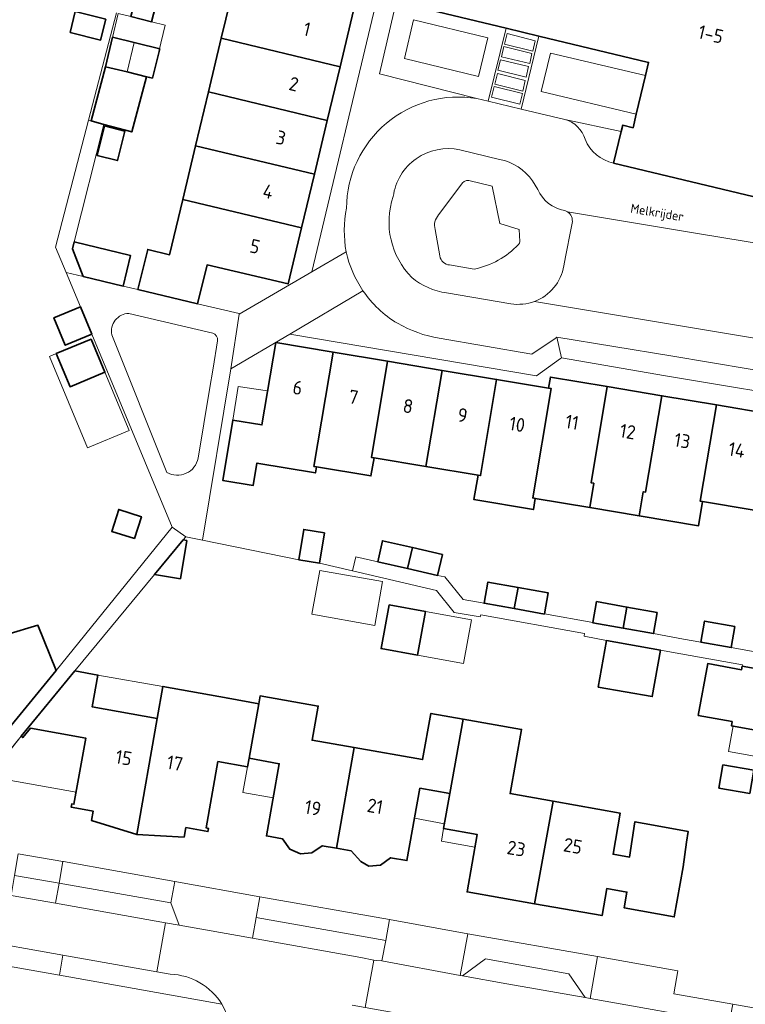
# Model space of a CAD drawing. Header units: metres. Extents: x 149984 to 156489, y 469398 to 478068.
# Tile 185 of 256: x 153826 to 153897, y 471643 to 471739. Entities that reach past the tile are written whole.
import ezdxf
from ezdxf.enums import TextEntityAlignment as Align

# ---------------------------------------------------------------- set-up
doc = ezdxf.new("R2010")
doc.units = ezdxf.units.M
doc.header["$LTSCALE"] = 0.75
for name, color, linetype, lineweight in [('B-WE-GR-BEPLANTING_CULTUUR_HEESTERS-GV', 252, 'Continuous', 18), ('B-WE-GR-BEPLANTING_CULTUUR_ROOS-GV', 252, 'Continuous', 18), ('B-WE-OG-BEBOUWING-GV', 6, 'Continuous', 35), ('B-WE-OG-BEBOUWING-T18', 1, 'Continuous', 18), ('B-WE-OG-BEBOUWING_LUIFEL-GV', 6, 'Continuous', 18), ('B-WE-OG-BEBOUWING_OVERBOUWING-GV', 6, 'Continuous', 18), ('B-WE-OG-TERREIN_BEGROEID-GV', 252, 'Continuous', 18), ('B-WE-OG-TERREIN_ERF-GV', 252, 'Continuous', 18), ('B-WE-OG-TOPOGRAFIE-T18', 7, 'Continuous', 18), ('B-WE-VH-HALFVERHARDING_GRIND-GV', 252, 'Continuous', 18), ('B-WE-VH-OPENVERHARDING-GV', 252, 'Continuous', 18), ('B-WE-VH-OPENVERHARDING_BETONSTRAATSTEEN-GV', 252, 'Continuous', 18), ('B-WE-VH-OPENVERHARDING_STRAATBAKSTEEN-GV', 252, 'Continuous', 18), ('B-WE-VH-OPENVERHARDING_TEGEL-GV', 252, 'Continuous', 18)]:
    doc.layers.add(name, color=color, linetype=linetype, lineweight=lineweight)
doc.styles.add('NLCS-ISO-M500-T18', font='NLCS-ISO.ttf', dxfattribs={"height": 0.9})
doc.styles.add('NLCS-ISO-M750-T18', font='NLCS-ISO.ttf', dxfattribs={"height": 1.35})

msp = doc.modelspace()

# ---------------------------------------------------------------- linework, layer by layer
at = {"layer": 'B-WE-GR-BEPLANTING_CULTUUR_HEESTERS-GV', "flags": 128}
for points in [[(153883.885, 471724.754), (153884.623, 471727.84), (153879.11, 471729.027)], [(153868.97, 471722.607), (153866.786, 471719.681)], [(153874.597, 471716.798), (153874.688, 471716.93), (153874.723, 471717.083), (153874.653, 471718.246), (153872.756, 471718.84), (153872, 471722.488), (153869.75, 471723.055)], [(153866.437, 471718.276), (153866.909, 471715.677)], [(153867.852, 471714.793), (153870.26, 471714.38)], [(153844.714, 471708.124), (153836.523, 471710.057)], [(153834.848, 471707.957), (153840.226, 471694.513)], [(153843.296, 471695.913), (153844.395, 471702.612), (153844.742, 471704.72), (153845.18, 471707.387)]]:
    msp.add_lwpolyline(points, dxfattribs=at)
at = {"layer": 'B-WE-GR-BEPLANTING_CULTUUR_HEESTERS-GV'}
for points in [[(153879.11, 471729.027, -0.251841), (153881.106, 471727.08)], [(153881.106, 471727.08, 0.254063), (153883.885, 471724.754)], [(153869.75, 471723.055, 0.317705), (153868.97, 471722.607)], [(153866.786, 471719.681, 0.259842), (153866.437, 471718.276)], [(153870.26, 471714.38, 0.149385), (153874.597, 471716.798)], [(153866.909, 471715.677, 0.345386), (153867.852, 471714.793)], [(153836.523, 471710.057, 0.467035), (153834.848, 471707.957)], [(153845.18, 471707.387, 0.404695), (153844.714, 471708.124)], [(153840.226, 471694.513, 0.508217), (153843.296, 471695.913)]]:
    msp.add_lwpolyline(points, format="xyb", dxfattribs=at)
at = {"layer": 'B-WE-GR-BEPLANTING_CULTUUR_ROOS-GV', "flags": 128}
msp.add_lwpolyline([(153848.945, 471651.015), (153848.599, 471648.986), (153859.175, 471647.105), (153860.454, 471646.865), (153860.739, 471646.82), (153861.24, 471646.774), (153861.623, 471648.778)], close=True, dxfattribs=at)
at = {"layer": 'B-WE-OG-BEBOUWING-GV', "flags": 128}
for points in [[(153839.488, 471741.47), (153837.47, 471741.989), (153836.721, 471739.076), (153838.739, 471738.56)], [(153858.471, 471739.659), (153846.859, 471742.448), (153845.547, 471736.954), (153857.158, 471734.175)], [(153830.775, 471737.524), (153833.759, 471736.781), (153834.264, 471738.81), (153831.28, 471739.553)], [(153834.25, 471734.167), (153836.354, 471733.666), (153838.251, 471733.198), (153838.826, 471733.056), (153839.533, 471735.92), (153834.937, 471737.054)], [(153857.158, 471734.175), (153845.547, 471736.954), (153844.292, 471731.702), (153855.901, 471728.923)], [(153836.354, 471733.666), (153834.25, 471734.167), (153832.831, 471728.866), (153834.069, 471728.534), (153836.807, 471727.801), (153838.251, 471733.198)], [(153855.901, 471728.923), (153844.292, 471731.702), (153843.037, 471726.45), (153854.644, 471723.672)], [(153836.126, 471727.888), (153834.143, 471728.38), (153833.425, 471725.482), (153835.407, 471724.99)], [(153854.644, 471723.672), (153843.037, 471726.45), (153841.782, 471721.198), (153853.387, 471718.42)], [(153853.387, 471718.42), (153841.782, 471721.198), (153840.492, 471715.798), (153838.359, 471716.31), (153837.401, 471712.392), (153843.239, 471711.007), (153844.16, 471714.803), (153852.075, 471712.936)], [(153832.054, 471713.664), (153835.961, 471712.735), (153836.672, 471715.733), (153831.16, 471717.04), (153831.002, 471716.373)], [(153832.9, 471708.023), (153831.779, 471710.713), (153829.19, 471709.635), (153830.311, 471706.944)], [(153832.832, 471707.547), (153829.423, 471706.127), (153830.769, 471702.896), (153834.178, 471704.316)], [(153856.47, 471706.278), (153850.868, 471707.215), (153849.513, 471699.166), (153846.669, 471699.634), (153845.699, 471693.734), (153848.667, 471693.251), (153849.031, 471695.425), (153854.746, 471694.47), (153854.85, 471695.062), (153854.601, 471695.104)], [(153861.796, 471705.388), (153856.47, 471706.278), (153854.601, 471695.104), (153854.85, 471695.062), (153860.166, 471694.172), (153860.471, 471695.94), (153860.223, 471695.981)], [(153867.122, 471704.497), (153861.796, 471705.388), (153860.223, 471695.981), (153860.471, 471695.94), (153865.55, 471695.095)], [(153872.448, 471703.607), (153867.122, 471704.497), (153865.55, 471695.095), (153870.633, 471694.249), (153870.876, 471694.209)], [(153877.795, 471702.713), (153877.523, 471702.758), (153872.448, 471703.607), (153870.876, 471694.209), (153870.633, 471694.249), (153870.235, 471691.873), (153876.041, 471690.881), (153876.23, 471691.982), (153875.977, 471692.024)], [(153883.267, 471702.907), (153877.705, 471703.843), (153877.523, 471702.758), (153877.795, 471702.713), (153875.977, 471692.024), (153876.23, 471691.982), (153881.546, 471691.094), (153881.941, 471693.462), (153881.685, 471693.506)], [(153883.267, 471702.907), (153881.685, 471693.506), (153881.941, 471693.462), (153881.546, 471691.094), (153886.38, 471690.274), (153886.782, 471692.631), (153887.008, 471692.592), (153888.593, 471702.011)], [(153893.918, 471701.115), (153888.593, 471702.011), (153887.008, 471692.592), (153886.782, 471692.631), (153886.38, 471690.274), (153892.186, 471689.31), (153892.579, 471691.678), (153892.337, 471691.718)], [(153899.243, 471700.219), (153893.918, 471701.115), (153892.337, 471691.718), (153892.579, 471691.678), (153897.413, 471690.875), (153897.664, 471690.834)], [(153837.059, 471688.046), (153837.743, 471690.195), (153835.528, 471690.9), (153834.844, 471688.75)], [(153855.618, 471688.62), (153853.6, 471688.95), (153853.116, 471685.989), (153855.134, 471685.659)], [(153841.824, 471687.92), (153839.024, 471684.542), (153841.558, 471684.128), (153842.17, 471687.864)], [(153864.225, 471687.171), (153861.297, 471687.84), (153860.829, 471685.793), (153863.758, 471685.124)], [(153867.154, 471686.502), (153864.225, 471687.171), (153863.758, 471685.124), (153866.687, 471684.455)], [(153874.549, 471683.274), (153871.6, 471683.803), (153871.229, 471681.736), (153874.178, 471681.207)], [(153877.13, 471680.693), (153877.498, 471682.746), (153874.549, 471683.274), (153874.178, 471681.207), (153877.127, 471680.679)], [(153823.176, 471682.246), (153812.457, 471677.931), (153814.698, 471673.883), (153815.579, 471674.232), (153816.386, 471672.204), (153816.681, 471672.319), (153816.6, 471672.524), (153822.713, 471674.973), (153824.816, 471669.721), (153825.011, 471669.793), (153829.411, 471675.173), (153827.641, 471679.579), (153824.602, 471678.681)], [(153861.94, 471681.585), (153861.16, 471677.31), (153864.711, 471676.662), (153865.492, 471680.936)], [(153884.811, 471679.3), (153885.183, 471681.367), (153882.22, 471681.901), (153881.851, 471679.849), (153881.848, 471679.834)], [(153888.146, 471680.833), (153885.183, 471681.367), (153884.811, 471679.3), (153887.774, 471678.767)], [(153895.739, 471679.465), (153892.772, 471679.993), (153892.404, 471677.926), (153895.37, 471677.397)], [(153882.382, 471673.547), (153887.656, 471672.609), (153888.463, 471677.146), (153883.189, 471678.084)], [(153895.467, 471670.175), (153895.393, 471669.767), (153904.379, 471668.138), (153905.434, 471673.96), (153896.448, 471675.589), (153896.384, 471675.236), (153893.075, 471675.835), (153892.158, 471670.774)], [(153831.225, 471675.133), (153825.995, 471668.738), (153826.156, 471668.607), (153826.904, 471669.525), (153832.301, 471668.561), (153831.145, 471662.084), (153830.939, 471662.118), (153830.886, 471661.798), (153831.088, 471661.763), (153833.03, 471661.426), (153832.869, 471660.504), (153837.295, 471659.125), (153839.29, 471670.475), (153832.937, 471671.603), (153833.491, 471674.72)], [(153839.29, 471670.475), (153837.295, 471659.125), (153841.922, 471658.888), (153842.091, 471659.817), (153844.236, 471659.422), (153844.291, 471659.736), (153844.082, 471659.772), (153845.218, 471666.257), (153848.112, 471665.744), (153848.262, 471666.59), (153849.206, 471671.916), (153846.22, 471672.449), (153839.84, 471673.604)], [(153849.206, 471671.916), (153848.262, 471666.59), (153851.215, 471666.048), (153849.954, 471658.998), (153851.528, 471658.717), (153852.246, 471657.713), (153853.276, 471657.231), (153854.405, 471657.331), (153855.408, 471658.034), (153856.816, 471657.786), (153858.534, 471667.629), (153854.42, 471668.352), (153855.018, 471671.676), (153849.34, 471672.673)], [(153856.816, 471657.786), (153858.235, 471657.537), (153859.172, 471656.485), (153859.963, 471656.052), (153861.091, 471656.15), (153862.093, 471656.858), (153863.684, 471656.577), (153864.956, 471663.657), (153867.889, 471663.153), (153869.167, 471670.419), (153866.027, 471670.962), (153865.212, 471666.456), (153858.534, 471667.629)], [(153876.138, 471652.364), (153877.992, 471662.381), (153873.769, 471663.134), (153874.887, 471669.399), (153869.167, 471670.419), (153867.889, 471663.153), (153867.276, 471659.717), (153870.551, 471659.133), (153869.564, 471653.52)], [(153894.169, 471663.665), (153897.185, 471663.156), (153897.569, 471665.429), (153894.553, 471665.938)], [(153876.138, 471652.364), (153882.747, 471651.202), (153883.211, 471653.847), (153885.187, 471653.499), (153884.916, 471651.956), (153889.801, 471651.085), (153890.675, 471655.989), (153891.013, 471658.38), (153891.161, 471659.429), (153887.786, 471660.051), (153885.965, 471660.387), (153885.434, 471656.924), (153883.823, 471657.211), (153884.537, 471661.215), (153877.992, 471662.381)]]:
    msp.add_lwpolyline(points, close=True, dxfattribs=at)
msp.add_lwpolyline([(153864.526, 471740.04), (153873.374, 471737.923), (153876.587, 471737.154), (153887.305, 471734.59), (153886.996, 471733.299), (153886.092, 471729.521), (153885.779, 471728.212), (153884.77, 471728.454), (153884.623, 471727.84), (153883.885, 471724.754), (153900.611, 471720.751)], dxfattribs=at)
at = {"layer": 'B-WE-OG-BEBOUWING_LUIFEL-GV', "flags": 128}
for points in [[(153834.932, 471737.034), (153837.037, 471736.534), (153836.354, 471733.666), (153838.83, 471733.076), (153840.075, 471738.216), (153838.739, 471738.56), (153836.721, 471739.076), (153835.489, 471739.376)], [(153829.423, 471706.127), (153828.764, 471705.853), (153832.482, 471696.927), (153836.55, 471698.621), (153834.178, 471704.316), (153830.769, 471702.896)], [(153846.669, 471699.634), (153849.513, 471699.166), (153850.072, 471702.488), (153847.213, 471702.923)], [(153865.492, 471680.936), (153864.711, 471676.662), (153869.222, 471675.838), (153870.003, 471680.112)], [(153833.491, 471674.72), (153832.937, 471671.603), (153839.29, 471670.475), (153839.84, 471673.604)], [(153831.359, 471663.281), (153832.301, 471668.561), (153826.904, 471669.525), (153826.156, 471668.607), (153825.995, 471668.738), (153822.784, 471664.811)], [(153850.618, 471662.711), (153851.215, 471666.048), (153848.262, 471666.59), (153848.113, 471665.748), (153847.667, 471663.234)], [(153867.361, 471660.191), (153867.889, 471663.153), (153864.956, 471663.657), (153864.428, 471660.718)], [(153870.332, 471657.889), (153870.551, 471659.133), (153867.276, 471659.717), (153867.055, 471658.473)]]:
    msp.add_lwpolyline(points, close=True, dxfattribs=at)
at = {"layer": 'B-WE-OG-BEBOUWING_OVERBOUWING-GV', "flags": 128}
for points in [[(153855.178, 471684.942), (153854.412, 471680.653), (153860.539, 471679.559), (153861.305, 471683.847)], [(153895.547, 471669.739), (153895.097, 471667.252), (153898.923, 471666.558), (153899.373, 471669.045)]]:
    msp.add_lwpolyline(points, close=True, dxfattribs=at)
at = {"layer": 'B-WE-OG-TERREIN_BEGROEID-GV'}
for points in [[(153868.849, 471726.041, 0.437517), (153862.349, 471721.483)], [(153875.968, 471723.01, 0.194976), (153872.721, 471725.107)], [(153868.97, 471722.607, -0.317705), (153869.75, 471723.055)], [(153879.099, 471720.12, -0.253058), (153876.479, 471722.159)], [(153862.349, 471721.483, 0.284181), (153864.167, 471713.559)], [(153866.437, 471718.276, -0.259842), (153866.786, 471719.681)], [(153879.365, 471719.999, 0.070518), (153879.099, 471720.12)], [(153879.829, 471718.891, 0.314165), (153879.365, 471719.999)], [(153874.597, 471716.798, -0.149385), (153870.26, 471714.38)], [(153867.852, 471714.793, -0.345386), (153866.909, 471715.677)], [(153876.153, 471711.236, 0.265687), (153879.029, 471714.709)], [(153864.167, 471713.559, 0.132907), (153867.547, 471712.058)], [(153873.839, 471711.002, 0.130487), (153876.153, 471711.236)]]:
    msp.add_lwpolyline(points, format="xyb", dxfattribs=at)
at = {"layer": 'B-WE-OG-TERREIN_BEGROEID-GV', "flags": 128}
for points in [[(153872.721, 471725.107), (153868.849, 471726.041)], [(153866.786, 471719.681), (153868.97, 471722.607)], [(153869.75, 471723.055), (153872, 471722.488), (153872.756, 471718.84), (153874.653, 471718.246), (153874.723, 471717.083)], [(153876.479, 471722.159), (153875.968, 471723.01)], [(153879.029, 471714.709), (153879.192, 471715.579), (153879.73, 471718.406), (153879.829, 471718.891)], [(153866.909, 471715.677), (153866.437, 471718.276)], [(153874.723, 471717.083), (153874.688, 471716.93), (153874.597, 471716.798)], [(153870.26, 471714.38), (153867.852, 471714.793)], [(153867.547, 471712.058), (153873.839, 471711.002)]]:
    msp.add_lwpolyline(points, dxfattribs=at)
at = {"layer": 'B-WE-OG-TERREIN_ERF-GV', "flags": 128}
for points in [[(153835.302, 471739.425), (153832.577, 471728.933), (153832.831, 471728.866), (153834.25, 471734.167), (153834.937, 471737.054), (153839.533, 471735.92), (153838.826, 471733.056), (153838.251, 471733.198), (153836.807, 471727.801), (153834.069, 471728.534), (153831.16, 471717.04), (153836.672, 471715.733), (153835.961, 471712.735), (153837.401, 471712.392), (153838.359, 471716.31), (153840.492, 471715.798), (153841.782, 471721.198), (153843.037, 471726.45), (153844.292, 471731.702), (153845.547, 471736.954), (153846.859, 471742.448)], [(153839.488, 471741.47), (153838.739, 471738.56), (153836.721, 471739.076)], [(153858.471, 471739.659), (153857.158, 471734.175), (153855.901, 471728.923), (153854.644, 471723.672), (153853.387, 471718.42), (153852.075, 471712.936), (153844.16, 471714.803), (153843.239, 471711.007), (153847.29, 471710.065), (153847.281, 471709.999), (153854.387, 471714.124), (153860.613, 471740.2)], [(153822.398, 471692.675), (153823.708, 471689.397), (153820.784, 471688.227), (153823.176, 471682.246), (153824.602, 471678.681), (153827.641, 471679.579), (153829.411, 471675.173), (153840.747, 471689.184), (153832.9, 471708.023), (153830.311, 471706.944), (153829.19, 471709.635), (153831.779, 471710.713), (153830.385, 471714.061), (153829.356, 471716.531), (153832.577, 471728.933), (153835.302, 471739.425)], [(153904.629, 471701.358), (153888.957, 471703.954), (153878.778, 471705.711), (153878.705, 471705.664), (153876.346, 471703.969), (153852.235, 471708.041), (153846.484, 471704.636), (153846.471, 471704.648), (153843.726, 471687.9), (153853.116, 471685.989), (153853.6, 471688.95), (153855.618, 471688.62), (153855.134, 471685.659), (153858.372, 471684.901), (153858.702, 471686.277), (153860.829, 471685.793), (153861.297, 471687.84), (153864.225, 471687.171), (153867.154, 471686.502), (153866.687, 471684.455), (153867.407, 471684.306), (153869.167, 471682.105), (153871.229, 471681.736), (153871.6, 471683.803), (153874.549, 471683.274), (153877.498, 471682.746), (153877.13, 471680.693), (153881.851, 471679.849), (153882.22, 471681.901), (153885.183, 471681.367), (153888.146, 471680.833), (153887.774, 471678.767), (153890.723, 471678.24), (153892.404, 471677.926), (153892.772, 471679.993), (153895.739, 471679.465), (153895.37, 471677.397), (153903.634, 471675.914)], [(153897.413, 471690.875), (153892.579, 471691.678), (153892.186, 471689.31), (153886.38, 471690.274), (153881.546, 471691.094), (153876.23, 471691.982), (153876.041, 471690.881), (153870.235, 471691.873), (153870.633, 471694.249), (153865.55, 471695.095), (153860.471, 471695.94), (153860.166, 471694.172), (153854.85, 471695.062), (153854.746, 471694.47), (153849.031, 471695.425), (153848.667, 471693.251), (153845.699, 471693.734), (153846.669, 471699.634), (153849.513, 471699.166), (153850.868, 471707.215), (153856.47, 471706.278), (153861.796, 471705.388), (153867.122, 471704.497), (153872.448, 471703.607), (153877.523, 471702.758), (153877.705, 471703.843), (153883.267, 471702.907), (153888.593, 471702.011), (153893.918, 471701.115), (153899.243, 471700.219)], [(153904.379, 471668.138), (153895.393, 471669.767), (153895.467, 471670.175), (153892.158, 471670.774), (153893.075, 471675.835), (153896.384, 471675.236), (153896.448, 471675.589), (153896.469, 471675.706), (153890.442, 471676.787), (153888.463, 471677.146), (153887.656, 471672.609), (153882.382, 471673.547), (153883.189, 471678.084), (153881, 471678.521), (153881.051, 471678.776), (153870.893, 471680.607), (153870.837, 471680.399), (153868.298, 471680.829), (153866.583, 471682.988), (153858.372, 471684.901), (153855.134, 471685.659), (153853.116, 471685.989), (153843.726, 471687.9), (153842.084, 471688.234), (153841.824, 471687.92), (153842.17, 471687.864), (153841.558, 471684.128), (153839.024, 471684.542), (153831.225, 471675.133), (153833.491, 471674.72), (153832.937, 471671.603), (153839.29, 471670.475), (153839.84, 471673.604), (153846.22, 471672.449), (153849.206, 471671.916), (153849.34, 471672.673), (153855.018, 471671.676), (153854.42, 471668.352), (153858.534, 471667.629), (153865.212, 471666.456), (153866.027, 471670.962), (153869.167, 471670.419), (153874.887, 471669.399), (153873.769, 471663.134), (153877.992, 471662.381), (153884.537, 471661.215), (153883.823, 471657.211), (153885.434, 471656.924), (153885.965, 471660.387), (153887.786, 471660.051), (153891.161, 471659.429), (153891.013, 471658.38), (153890.675, 471655.989), (153889.801, 471651.085), (153884.916, 471651.956), (153885.187, 471653.499), (153883.211, 471653.847), (153882.747, 471651.202), (153876.138, 471652.364), (153869.564, 471653.52), (153870.551, 471659.133), (153867.276, 471659.717), (153867.889, 471663.153), (153864.956, 471663.657), (153863.684, 471656.577), (153862.093, 471656.858), (153861.091, 471656.15), (153859.963, 471656.052), (153859.172, 471656.485), (153858.235, 471657.537), (153856.816, 471657.786), (153855.408, 471658.034), (153854.405, 471657.331), (153853.276, 471657.231), (153852.246, 471657.713), (153851.528, 471658.717), (153849.954, 471658.998), (153851.215, 471666.048), (153848.262, 471666.59), (153848.112, 471665.744), (153845.218, 471666.257), (153844.082, 471659.772), (153844.291, 471659.736), (153844.236, 471659.422), (153842.091, 471659.817), (153841.922, 471658.888), (153837.295, 471659.125), (153832.869, 471660.504), (153833.03, 471661.426), (153831.088, 471661.763), (153830.886, 471661.798), (153830.939, 471662.118), (153831.145, 471662.084), (153832.301, 471668.561), (153826.904, 471669.525), (153826.156, 471668.607), (153825.995, 471668.738), (153820.581, 471661.947)], [(153825.713, 471657.26), (153830.064, 471656.494), (153830.145, 471656.479), (153840.996, 471654.534), (153849.3, 471653.043), (153861.988, 471650.833), (153869.636, 471649.429), (153882.309, 471647.211), (153890.154, 471645.809), (153889.772, 471643.551), (153895.519, 471642.553), (153926.171, 471637.103)], [(153845.608, 471642.545), (153829.732, 471645.371), (153820.862, 471646.95), (153816.476, 471647.786)]]:
    msp.add_lwpolyline(points, dxfattribs=at)
for points in [[(153830.775, 471737.524), (153831.28, 471739.553), (153834.264, 471738.81), (153833.759, 471736.781)], [(153836.126, 471727.888), (153835.407, 471724.99), (153833.425, 471725.482), (153834.143, 471728.38)], [(153834.178, 471704.316), (153830.769, 471702.896), (153829.423, 471706.127), (153832.832, 471707.547)], [(153837.059, 471688.046), (153834.844, 471688.75), (153835.528, 471690.9), (153837.743, 471690.195)], [(153861.94, 471681.585), (153865.492, 471680.936), (153864.711, 471676.662), (153861.16, 471677.31)], [(153894.169, 471663.665), (153894.553, 471665.938), (153897.569, 471665.429), (153897.185, 471663.156)]]:
    msp.add_lwpolyline(points, close=True, dxfattribs=at)
at = {"layer": 'B-WE-OG-TERREIN_ERF-GV'}
msp.add_lwpolyline([(153846.416, 471638.256, 0.183749), (153845.608, 471642.545)], format="xyb", dxfattribs=at)
at = {"layer": 'B-WE-VH-HALFVERHARDING_GRIND-GV', "flags": 128}
for points in [[(153864.34, 471738.756), (153863.448, 471734.961), (153870.672, 471733.215), (153871.582, 471736.991)], [(153871.621, 471730.796), (153874.865, 471730.03), (153876.587, 471737.154), (153873.374, 471737.923)], [(153873.482, 471737.415), (153876.231, 471736.694), (153875.978, 471735.695), (153873.236, 471736.39)], [(153875.683, 471734.479), (153872.932, 471735.142), (153873.161, 471736.149), (153875.89, 471735.456)], [(153886.092, 471729.521), (153886.996, 471733.299), (153877.715, 471735.51), (153876.817, 471731.748)], [(153872.579, 471733.828), (153872.828, 471734.85), (153875.58, 471734.183), (153875.324, 471733.142)], [(153875.013, 471731.773), (153872.27, 471732.464), (153872.549, 471733.516), (153875.256, 471732.81)], [(153871.955, 471731.197), (153872.214, 471732.225), (153874.971, 471731.544), (153874.716, 471730.52)]]:
    msp.add_lwpolyline(points, close=True, dxfattribs=at)
at = {"layer": 'B-WE-VH-OPENVERHARDING-GV', "flags": 128}
for points in [[(153875.978, 471735.695), (153876.231, 471736.694), (153873.482, 471737.415), (153873.236, 471736.39)], [(153873.161, 471736.149), (153872.932, 471735.142), (153875.683, 471734.479), (153875.89, 471735.456)], [(153875.58, 471734.183), (153872.828, 471734.85), (153872.579, 471733.828), (153875.324, 471733.142)], [(153872.549, 471733.516), (153872.27, 471732.464), (153875.013, 471731.773), (153875.256, 471732.81)], [(153874.971, 471731.544), (153872.214, 471732.225), (153871.955, 471731.197), (153874.716, 471730.52)]]:
    msp.add_lwpolyline(points, close=True, dxfattribs=at)
at = {"layer": 'B-WE-VH-OPENVERHARDING_BETONSTRAATSTEEN-GV', "flags": 128}
for points in [[(153857.748, 471716.075), (153854.387, 471714.124), (153847.281, 471709.999), (153846.484, 471704.636)], [(153846.484, 471704.636), (153852.235, 471708.041), (153859.391, 471712.277)], [(153816.84, 471649.711), (153820.08, 471649.144), (153821.266, 471648.917), (153830.084, 471647.348), (153839.258, 471645.717), (153840.114, 471650.488), (153829.356, 471652.421), (153825.036, 471653.183)], [(153858.333, 471642.441), (153859.618, 471642.234), (153860.454, 471646.865), (153859.175, 471647.105), (153848.599, 471648.986), (153841.438, 471650.283), (153840.114, 471650.488), (153839.258, 471645.717), (153840.566, 471645.477)]]:
    msp.add_lwpolyline(points, dxfattribs=at)
at = {"layer": 'B-WE-VH-OPENVERHARDING_BETONSTRAATSTEEN-GV'}
for points in [[(153859.391, 471712.277, -0.096113), (153857.748, 471716.075)], [(153840.566, 471645.477, -0.252604), (153845.608, 471642.545)], [(153845.608, 471642.545, -0.183749), (153846.416, 471638.256)]]:
    msp.add_lwpolyline(points, format="xyb", dxfattribs=at)
at = {"layer": 'B-WE-VH-OPENVERHARDING_BETONSTRAATSTEEN-GV', "flags": 128}
for points in [[(153830.064, 471656.494), (153825.713, 471657.26), (153825.361, 471655.141), (153829.696, 471654.377)], [(153825.036, 471653.183), (153829.356, 471652.421), (153829.696, 471654.377), (153825.361, 471655.141)], [(153840.619, 471652.451), (153829.696, 471654.377), (153829.356, 471652.421), (153840.114, 471650.488), (153841.438, 471650.283)], [(153848.599, 471648.986), (153848.945, 471651.015), (153849.3, 471653.043), (153840.996, 471654.534), (153840.619, 471652.451), (153841.438, 471650.283)], [(153861.623, 471648.778), (153861.24, 471646.774), (153868.897, 471645.351), (153869.636, 471649.429), (153861.988, 471650.833)], [(153830.084, 471647.348), (153821.266, 471648.917), (153820.862, 471646.95), (153829.732, 471645.371)], [(153895.169, 471640.694), (153881.587, 471643.109), (153881.099, 471643.204), (153873.444, 471644.547), (153869.123, 471645.321), (153868.897, 471645.351), (153861.24, 471646.774), (153860.739, 471646.82), (153860.454, 471646.865), (153859.618, 471642.234), (153872.556, 471639.909), (153872.876, 471639.882), (153881.476, 471638.359), (153892.958, 471636.324), (153903.621, 471634.434), (153908.97, 471633.479), (153925.868, 471630.531), (153928.021, 471630.078), (153928.808, 471634.729), (153926.674, 471635.134)], [(153881.099, 471643.204), (153879.494, 471645.5), (153871.355, 471646.971), (153869.123, 471645.321), (153873.444, 471644.547)], [(153881.587, 471643.109), (153895.169, 471640.694), (153895.519, 471642.553), (153889.772, 471643.551), (153890.154, 471645.809), (153882.309, 471647.211)]]:
    msp.add_lwpolyline(points, close=True, dxfattribs=at)
at = {"layer": 'B-WE-VH-OPENVERHARDING_STRAATBAKSTEEN-GV', "flags": 128}
for points in [[(153862.839, 471741.351), (153861, 471733.473), (153870.522, 471731.056), (153871.621, 471730.796), (153873.374, 471737.923), (153864.526, 471740.04)], [(153874.865, 471730.03), (153871.621, 471730.796), (153870.522, 471731.056)], [(153879.11, 471729.027), (153874.865, 471730.03)], [(153868.849, 471726.041), (153872.721, 471725.107)], [(153866.847, 471707.629), (153875.893, 471706.092), (153878.166, 471707.619), (153878.346, 471707.741), (153889.488, 471705.924), (153904.964, 471703.316), (153908.984, 471702.632), (153910.451, 471702.375), (153922.716, 471700.356), (153935.572, 471698.227), (153940.522, 471697.39), (153947.103, 471696.278), (153948.581, 471704.448), (153949.753, 471711.231), (153930.157, 471715.83), (153930.491, 471717.274), (153913.112, 471721.432), (153912.595, 471721.556), (153912.125, 471719.591), (153900.972, 471722.26), (153900.611, 471720.751), (153883.885, 471724.754)], [(153875.968, 471723.01), (153876.479, 471722.159)], [(153876.153, 471711.236), (153897.458, 471707.66), (153916.792, 471704.463), (153937.767, 471700.937), (153937.832, 471701.275), (153945.827, 471707.091), (153944.708, 471708.589), (153944.807, 471709.056), (153944.819, 471709.136), (153931.51, 471711.353), (153918.226, 471713.556), (153905.366, 471715.694), (153892.272, 471717.852), (153879.365, 471719.999)], [(153879.365, 471719.999), (153892.272, 471717.852), (153905.366, 471715.694), (153918.226, 471713.556), (153931.51, 471711.353), (153944.819, 471709.136), (153944.807, 471709.056), (153944.708, 471708.589), (153945.827, 471707.091), (153937.832, 471701.275), (153937.767, 471700.937), (153916.792, 471704.463), (153897.458, 471707.66), (153876.153, 471711.236)], [(153879.829, 471718.891), (153879.73, 471718.406), (153879.192, 471715.579), (153879.029, 471714.709)], [(153873.839, 471711.002), (153867.547, 471712.058)]]:
    msp.add_lwpolyline(points, dxfattribs=at)
for points in [[(153870.672, 471733.215), (153863.448, 471734.961), (153864.34, 471738.756), (153871.582, 471736.991)], [(153879.11, 471729.027), (153884.623, 471727.84), (153884.77, 471728.454), (153885.779, 471728.212), (153886.092, 471729.521), (153876.817, 471731.748), (153877.715, 471735.51), (153886.996, 471733.299), (153887.305, 471734.59), (153876.587, 471737.154), (153874.865, 471730.03)]]:
    msp.add_lwpolyline(points, close=True, dxfattribs=at)
at = {"layer": 'B-WE-VH-OPENVERHARDING_STRAATBAKSTEEN-GV'}
for points in [[(153870.522, 471731.056, 0.462248), (153857.781, 471720.344)], [(153881.106, 471727.08, 0.251841), (153879.11, 471729.027)], [(153883.885, 471724.754, -0.254063), (153881.106, 471727.08)], [(153862.349, 471721.483, -0.437517), (153868.849, 471726.041)], [(153872.721, 471725.107, -0.194976), (153875.968, 471723.01)], [(153876.479, 471722.159, 0.253058), (153879.099, 471720.12)], [(153864.167, 471713.559, -0.284181), (153862.349, 471721.483)], [(153857.781, 471720.344, 0.093464), (153857.748, 471716.075)], [(153879.099, 471720.12, -0.070518), (153879.365, 471719.999)], [(153879.365, 471719.999, -0.314165), (153879.829, 471718.891)], [(153857.748, 471716.075, 0.096113), (153859.391, 471712.277)], [(153879.029, 471714.709, -0.265687), (153876.153, 471711.236)], [(153867.547, 471712.058, -0.132907), (153864.167, 471713.559)], [(153859.391, 471712.277, 0.107819), (153862.758, 471709.096)], [(153876.153, 471711.236, -0.130487), (153873.839, 471711.002)], [(153862.758, 471709.096, 0.084901), (153866.847, 471707.629)]]:
    msp.add_lwpolyline(points, format="xyb", dxfattribs=at)
at = {"layer": 'B-WE-VH-OPENVERHARDING_TEGEL-GV', "flags": 128}
for points in [[(153870.522, 471731.056), (153861, 471733.473), (153862.839, 471741.351), (153838.897, 471747.047), (153843.606, 471765.509), (153842.166, 471765.874), (153841.637, 471763.847), (153841.499, 471763.883)], [(153841.499, 471763.883), (153839.522, 471755.839), (153836.954, 471745.884), (153838.387, 471745.54), (153860.613, 471740.2), (153854.387, 471714.124), (153857.748, 471716.075)], [(153859.391, 471712.277), (153852.235, 471708.041), (153876.346, 471703.969), (153878.705, 471705.664), (153878.778, 471705.711)], [(153836.523, 471710.057), (153844.714, 471708.124)], [(153840.226, 471694.513), (153834.848, 471707.957)], [(153845.18, 471707.387), (153844.742, 471704.72), (153844.395, 471702.612), (153843.296, 471695.913)], [(153878.778, 471705.711), (153878.346, 471707.741), (153878.166, 471707.619), (153875.893, 471706.092), (153866.847, 471707.629)], [(153903.634, 471675.914), (153895.37, 471677.397), (153892.404, 471677.926), (153890.723, 471678.24), (153887.774, 471678.767), (153884.811, 471679.3), (153881.848, 471679.834), (153881.851, 471679.849), (153877.13, 471680.693), (153877.127, 471680.679), (153874.178, 471681.207), (153871.229, 471681.736), (153869.167, 471682.105), (153867.407, 471684.306), (153866.687, 471684.455), (153863.758, 471685.124), (153860.829, 471685.793), (153858.702, 471686.277), (153858.372, 471684.901), (153866.583, 471682.988), (153868.298, 471680.829), (153870.837, 471680.399), (153870.893, 471680.607), (153881.051, 471678.776), (153881, 471678.521), (153883.189, 471678.084), (153888.463, 471677.146), (153890.442, 471676.787), (153896.469, 471675.706), (153896.448, 471675.589), (153905.434, 471673.96)], [(153840.566, 471645.477), (153839.258, 471645.717), (153830.084, 471647.348), (153829.732, 471645.371), (153845.608, 471642.545)]]:
    msp.add_lwpolyline(points, dxfattribs=at)
at = {"layer": 'B-WE-VH-OPENVERHARDING_TEGEL-GV'}
for points in [[(153857.781, 471720.344, -0.462248), (153870.522, 471731.056)], [(153857.748, 471716.075, -0.093464), (153857.781, 471720.344)], [(153862.758, 471709.096, -0.107819), (153859.391, 471712.277)], [(153834.848, 471707.957, -0.467035), (153836.523, 471710.057)], [(153866.847, 471707.629, -0.084901), (153862.758, 471709.096)], [(153844.714, 471708.124, -0.404695), (153845.18, 471707.387)], [(153843.296, 471695.913, -0.508217), (153840.226, 471694.513)], [(153845.608, 471642.545, 0.252604), (153840.566, 471645.477)]]:
    msp.add_lwpolyline(points, format="xyb", dxfattribs=at)
at = {"layer": 'B-WE-VH-OPENVERHARDING_TEGEL-GV', "flags": 128}
for points in [[(153832.577, 471728.933), (153829.356, 471716.531), (153830.385, 471714.061), (153832.054, 471713.664), (153831.002, 471716.373), (153831.16, 471717.04), (153834.069, 471728.534), (153832.831, 471728.866)], [(153840.747, 471689.184), (153842.084, 471688.234), (153843.726, 471687.9), (153846.471, 471704.648), (153846.484, 471704.636), (153847.281, 471709.999), (153847.29, 471710.065), (153843.239, 471711.007), (153837.401, 471712.392), (153835.961, 471712.735), (153832.054, 471713.664), (153830.385, 471714.061), (153831.779, 471710.713), (153832.9, 471708.023)], [(153878.346, 471707.741), (153878.778, 471705.711), (153888.957, 471703.954), (153904.629, 471701.358), (153904.964, 471703.316), (153889.488, 471705.924)], [(153825.995, 471668.738), (153831.225, 471675.133), (153839.024, 471684.542), (153841.824, 471687.92), (153842.084, 471688.234), (153840.747, 471689.184), (153829.411, 471675.173), (153825.011, 471669.793), (153818.856, 471662.301), (153818.773, 471662.2), (153816.121, 471658.972), (153817.947, 471658.644), (153820.581, 471661.947)], [(153830.064, 471656.494), (153829.696, 471654.377), (153840.619, 471652.451), (153840.996, 471654.534), (153830.145, 471656.479)], [(153848.945, 471651.015), (153861.623, 471648.778), (153861.988, 471650.833), (153849.3, 471653.043)], [(153881.587, 471643.109), (153882.309, 471647.211), (153869.636, 471649.429), (153868.897, 471645.351), (153869.123, 471645.321), (153871.355, 471646.971), (153879.494, 471645.5), (153881.099, 471643.204)], [(153928.808, 471634.729), (153930.095, 471634.52), (153930.397, 471636.312), (153926.171, 471637.103), (153895.519, 471642.553), (153895.169, 471640.694), (153926.674, 471635.134)]]:
    msp.add_lwpolyline(points, close=True, dxfattribs=at)

# ---------------------------------------------------------------- texts
at = {"layer": 'B-WE-OG-BEBOUWING-T18', "style": 'NLCS-ISO-M750-T18'}
for s, rotation, p in [('1', 346.5, (153853.925, 471737.848)), ('1-5', 346.5, (153893.379, 471737.342)), ('2', 346.5, (153852.64, 471732.48)), ('3', 346.5, (153851.383, 471727.228)), ('4', 346.5, (153850.126, 471721.977)), ('5', 346.5, (153848.841, 471716.609)), ('6', 350.5, (153853.009, 471702.801)), ('7', 350.5, (153858.473, 471701.888)), ('8', 350.5, (153863.799, 471700.997)), ('9', 350.5, (153869.125, 471700.107)), ('11', 350.4, (153879.823, 471699.43)), ('10', 350.5, (153874.461, 471699.215)), ('12', 350.4, (153885.266, 471698.514)), ('13', 350.4, (153890.591, 471697.618)), ('14', 350.4, (153895.917, 471696.722)), ('15', 349.9, (153836.021, 471666.639)), ('17', 350.1, (153841.019, 471666.105)), ('21', 349.8, (153860.576, 471661.897)), ('19', 349.9, (153854.506, 471661.731)), ('25', 349.9, (153879.904, 471658.017)), ('23', 350.1, (153874.371, 471657.759))]:
    msp.add_text(s, height=1.35, rotation=rotation, dxfattribs=at).set_placement(p, align=Align.MIDDLE)
at = {"layer": 'B-WE-OG-TOPOGRAFIE-T18', "style": 'NLCS-ISO-M500-T18'}
msp.add_text('Melkrijder', height=0.9, rotation=350.5, dxfattribs=at).set_placement((153888.121, 471719.794), align=Align.MIDDLE)

doc.saveas('drawing.dxf')
